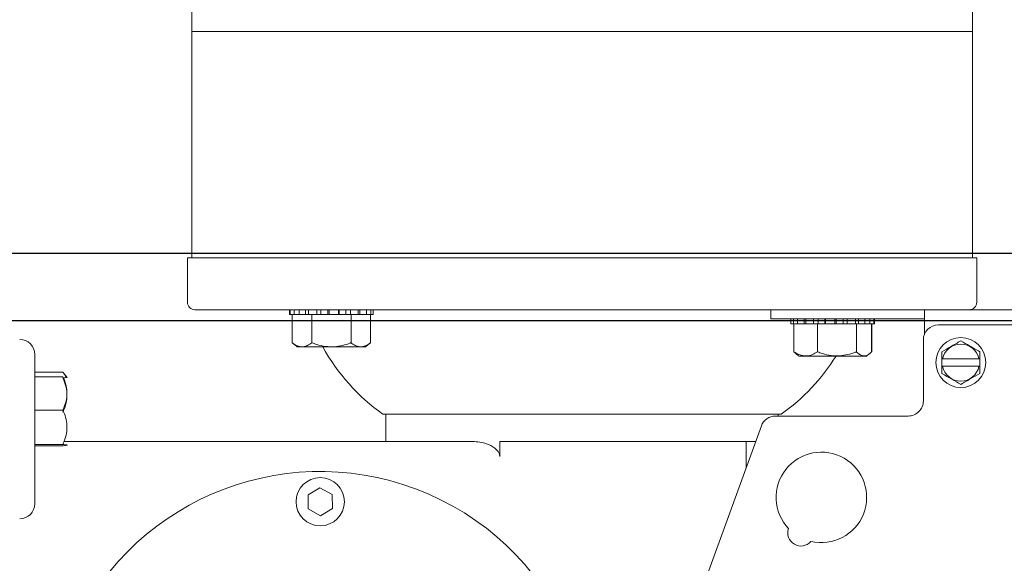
# Model space of a CAD drawing. Header units: inches. Extents: x 169.6 to 213.7, y 195.1 to 266.5.
# Tile 34 of 53: x 211.397 to 211.805, y 205.283 to 205.508. Entities that reach past the tile are written whole.
import ezdxf

# ---------------------------------------------------------------- set-up
doc = ezdxf.new("R2010")
doc.units = ezdxf.units.IN
doc.header["$LTSCALE"] = 0.25
doc.header["$MEASUREMENT"] = 0
doc.layers.add('ANNOTATIONS', color=1, linetype='Continuous')
doc.layers.add('RHX RH F.O.H.', color=7, linetype='Continuous')
doc.styles.add('ARIAL', font='arial.ttf', dxfattribs={"height": 0.09375})
doc.dimstyles.new('ARIAL', dxfattribs={"dimtxt": 0.09375, "dimasz": 0.09375, "dimexe": 0.03125, "dimexo": 0.046875, "dimgap": 0.09, "dimtad": 0, "dimtih": 1, "dimtoh": 1, "dimdec": 4, "dimzin": 0, "dimdsep": 46, "dimlunit": 4, "dimtxsty": 'ARIAL', "dimcen": 0.09, "dimadec": 0, "dimazin": 0, "dimtfac": 1, "dimtdec": 4, "dimtix": 1, "dimtofl": 0, "dimtmove": 0, "dimatfit": 3, "dimfxl": 0.18, "dimfrac": 2, "dimtolj": 1, "dimtzin": 0, "dimarcsym": 0})
doc.dimstyles.new('STANDARD$0', dxfattribs={"dimtxt": 0.09375, "dimasz": 0.09375, "dimexe": 0.03125, "dimexo": 0.046875, "dimgap": 0.09, "dimtad": 0, "dimtih": 1, "dimtoh": 1, "dimdec": 4, "dimzin": 0, "dimdsep": 46, "dimtxsty": 'ARIAL', "dimcen": 0.09, "dimadec": 0, "dimazin": 0, "dimtfac": 1, "dimtdec": 4, "dimtofl": 0, "dimtmove": 0, "dimatfit": 1, "dimfxl": 1, "dimtolj": 1, "dimtzin": 0, "dimarcsym": 0})

# ---------------------------------------------------------------- blocks, each defined once
blk = doc.blocks.new('*D57')
at = {"layer": 'ANNOTATIONS', "color": 0, "lineweight": -2, "transparency": 16777216}
for p, q in [((212.314910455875, 205.5050650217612), (212.314910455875, 205.6858809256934)), ((212.314910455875, 205.6858809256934), (212.408660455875, 205.6858809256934)), ((210.8052368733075, 205.4113150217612), (212.346160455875, 205.4113150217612)), ((211.343743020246, 205.3833372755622), (212.346160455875, 205.3833372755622)), ((212.314910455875, 205.2895872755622), (212.314910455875, 205.1958372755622))]:
    blk.add_line(p, q, dxfattribs=at)
at = {"layer": 'ANNOTATIONS', "color": 0, "transparency": 16777216}
for points in [[(212.299285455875, 205.5050650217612), (212.330535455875, 205.5050650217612), (212.314910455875, 205.4113150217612)], [(212.299285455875, 205.2895872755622), (212.330535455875, 205.2895872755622), (212.314910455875, 205.3833372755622)]]:
    blk.add_solid(points, dxfattribs=at)
at = {"layer": 'defpoints', "color": 0, "transparency": 16777216}
for p in [(210.7583618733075, 205.4113150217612), (212.314910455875, 205.4113150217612), (211.296868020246, 205.3833372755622)]:
    blk.add_point(p, dxfattribs=at)
at = {"layer": 'ANNOTATIONS', "color": 0, "transparency": 16777216, "insert": (212.6027383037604, 205.6858809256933), "char_height": 0.09375, "attachment_point": 5, "style": 'ARIAL'}
blk.add_mtext('\\A1;1/4"', dxfattribs=at)
blk = doc.blocks.new('*D53')
at = {"layer": 'ANNOTATIONS', "color": 0, "lineweight": -2, "transparency": 16777216}
for p, q in [((210.3906180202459, 205.430212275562), (210.3906180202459, 206.4369107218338)), ((211.2968680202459, 205.430212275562), (211.2968680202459, 206.4369107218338)), ((210.2968680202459, 206.4056607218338), (210.2031180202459, 206.4056607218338)), ((211.3906180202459, 206.4056607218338), (211.4843680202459, 206.4056607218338))]:
    blk.add_line(p, q, dxfattribs=at)
at = {"layer": 'ANNOTATIONS', "color": 0, "transparency": 16777216}
for points in [[(210.2968680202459, 206.4212857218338), (210.2968680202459, 206.3900357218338), (210.3906180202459, 206.4056607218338)], [(211.3906180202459, 206.4212857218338), (211.3906180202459, 206.3900357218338), (211.2968680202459, 206.4056607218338)]]:
    blk.add_solid(points, dxfattribs=at)
at = {"layer": 'defpoints', "color": 0, "transparency": 16777216}
for p in [(211.2968680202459, 206.4056607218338), (210.3906180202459, 205.383337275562), (211.2968680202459, 205.383337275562)]:
    blk.add_point(p, dxfattribs=at)
at = {"layer": 'ANNOTATIONS', "color": 0, "transparency": 16777216, "insert": (211.985979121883, 206.4056607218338), "char_height": 0.09375, "attachment_point": 5, "style": 'ARIAL'}
blk.add_mtext('\\A1;PROJECTION', dxfattribs=at)
blk = doc.blocks.new('*D54')
at = {"layer": 'ANNOTATIONS', "color": 0, "lineweight": -2, "transparency": 16777216}
for p, q in [((210.8052368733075, 205.4113150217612), (212.8760355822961, 205.4113150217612)), ((212.8447855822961, 205.3175650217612), (212.8447855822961, 203.2397562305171)), ((212.8447855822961, 200.7270872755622), (212.8447855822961, 202.8048960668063)), ((211.312493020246, 200.6333372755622), (212.8760355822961, 200.6333372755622))]:
    blk.add_line(p, q, dxfattribs=at)
at = {"layer": 'ANNOTATIONS', "color": 0, "transparency": 16777216}
for points in [[(212.8291605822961, 205.3175650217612), (212.8604105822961, 205.3175650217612), (212.8447855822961, 205.4113150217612)], [(212.8291605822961, 200.7270872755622), (212.8604105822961, 200.7270872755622), (212.8447855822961, 200.6333372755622)]]:
    blk.add_solid(points, dxfattribs=at)
at = {"layer": 'defpoints', "color": 0, "transparency": 16777216}
for p in [(210.7583618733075, 205.4113150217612), (211.265618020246, 200.6333372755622), (212.8447855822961, 200.6333372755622)]:
    blk.add_point(p, dxfattribs=at)
at = {"layer": 'ANNOTATIONS', "color": 0, "transparency": 16777216, "insert": (212.8447855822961, 203.0223261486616), "char_height": 0.09375, "attachment_point": 5, "style": 'ARIAL'}
blk.add_mtext('\\A1;TOTAL \\PHEIGHT', dxfattribs=at)

msp = doc.modelspace()

# ---------------------------------------------------------------- linework, layer by layer
at = {"layer": 'ANNOTATIONS'}
for p, q in [((210.7658704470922, 205.4113150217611), (212.8347058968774, 205.4113150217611)), ((211.3437430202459, 205.383337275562), (212.3461604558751, 205.383337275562))]:
    msp.add_line(p, q, dxfattribs=at)
at = {"layer": 'RHX RH F.O.H.', "color": 7, "linetype": 'Continuous', "lineweight": 15}
for p, q in [((211.4681180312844, 205.503087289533), (211.7916180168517, 205.503087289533)), ((211.466368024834, 205.4093372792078), (211.7933680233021, 205.4093372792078)), ((211.4694930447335, 205.3878372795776), (211.5086652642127, 205.3878372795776)), ((211.5087041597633, 205.3878372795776), (211.5103578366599, 205.3878372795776)), ((211.5089115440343, 205.3878372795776), (211.5089115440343, 205.3858372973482)), ((211.5105511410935, 205.3878372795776), (211.5105511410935, 205.3858372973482)), ((211.5105511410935, 205.3878372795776), (211.8530296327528, 205.3878372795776)), ((211.5126692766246, 205.3878372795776), (211.5126692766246, 205.3858372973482)), ((211.5152736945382, 205.3878372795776), (211.5152736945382, 205.3858372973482)), ((211.5165591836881, 205.3878372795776), (211.5165591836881, 205.3858372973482)), ((211.5200021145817, 205.3878372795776), (211.5200021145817, 205.3858372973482)), ((211.5216823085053, 205.3878372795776), (211.5216823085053, 205.3858372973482)), ((211.5244650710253, 205.3878372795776), (211.5244650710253, 205.3858372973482)), ((211.5251000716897, 205.3878372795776), (211.5251000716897, 205.3858372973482)), ((211.5289452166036, 205.3878372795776), (211.5289452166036, 205.3858372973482)), ((211.529250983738, 205.3878372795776), (211.529250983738, 205.3858372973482)), ((211.5319475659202, 205.3878372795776), (211.5319475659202, 205.3858372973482)), ((211.5338852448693, 205.3878372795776), (211.5338852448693, 205.3858372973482)), ((211.5371023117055, 205.3878372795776), (211.5371023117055, 205.3858372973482)), ((211.5378395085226, 205.3878372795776), (211.5378395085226, 205.3858372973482)), ((211.5405606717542, 205.3878372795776), (211.5405606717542, 205.3858372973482)), ((211.542287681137, 205.3878372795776), (211.542287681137, 205.3858372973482)), ((211.5433377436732, 205.3878372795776), (211.5433377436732, 205.3858372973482)), ((211.7080296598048, 205.3878372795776), (211.7080296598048, 205.3840872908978)), ((211.7717796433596, 205.3778446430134), (211.7717796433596, 205.3878372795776)), ((211.5086617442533, 205.3858372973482), (211.5433617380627, 205.3858372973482)), ((211.5097737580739, 205.3741872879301), (211.5097737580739, 205.3858372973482)), ((211.517892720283, 205.3741872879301), (211.517892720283, 205.3858372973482)), ((211.5341307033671, 205.3741872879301), (211.5341307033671, 205.3858372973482)), ((211.5422497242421, 205.3741872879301), (211.5422497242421, 205.3858372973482)), ((211.7080296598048, 205.3840872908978), (211.7717796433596, 205.3840872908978)), ((211.7163932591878, 205.3840872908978), (211.7163932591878, 205.3820872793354)), ((211.7174136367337, 205.3840872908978), (211.7174136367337, 205.3820872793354)), ((211.7191205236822, 205.3840872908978), (211.7191205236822, 205.3820872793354)), ((211.7218465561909, 205.3840872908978), (211.7218465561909, 205.3820872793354)), ((211.7225561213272, 205.3840872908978), (211.7225561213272, 205.3820872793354)), ((211.7257608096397, 205.3840872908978), (211.7257608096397, 205.3820872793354)), ((211.7277106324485, 205.3840872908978), (211.7277106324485, 205.3820872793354)), ((211.7304019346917, 205.3840872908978), (211.7304019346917, 205.3820872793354)), ((211.7306911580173, 205.3840872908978), (211.7306911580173, 205.3820872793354)), ((211.7345349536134, 205.3840872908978), (211.7345349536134, 205.3820872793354)), ((211.7351860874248, 205.3840872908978), (211.7351860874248, 205.3820872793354)), ((211.7379721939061, 205.3840872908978), (211.7379721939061, 205.3820872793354)), ((211.7396389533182, 205.3840872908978), (211.7396389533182, 205.3820872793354)), ((211.74309185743, 205.3840872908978), (211.74309185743, 205.3820872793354)), ((211.7444042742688, 205.3840872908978), (211.7444042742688, 205.3820872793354)), ((211.7470018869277, 205.3840872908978), (211.7470018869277, 205.3820872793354)), ((211.7491387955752, 205.3840872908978), (211.7491387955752, 205.3820872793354)), ((211.7508071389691, 205.3840872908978), (211.7508071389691, 205.3820872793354)), ((211.7163743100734, 205.3820872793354), (211.7510743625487, 205.3820872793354)), ((211.7176106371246, 205.3704372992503), (211.7176106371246, 205.3820872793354)), ((211.7274039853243, 205.3704372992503), (211.7274039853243, 205.3820872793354)), ((211.7435177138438, 205.3704372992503), (211.7435177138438, 205.3820872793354)), ((211.7498380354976, 205.3704372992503), (211.7498380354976, 205.3820872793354)), ((211.749894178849, 205.3704372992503), (211.749894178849, 205.3820872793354)), ((211.7775046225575, 205.3815872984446), (211.8436546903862, 205.3815872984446)), ((211.7712546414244, 205.3753372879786), (211.7712546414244, 205.3500872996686)), ((211.5399997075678, 205.3724372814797), (211.5120237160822, 205.3724372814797)), ((211.4031180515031, 205.3075491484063), (211.4031180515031, 205.3693372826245)), ((211.7477123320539, 205.3686872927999), (211.7197363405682, 205.3686872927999)), ((211.778967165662, 205.3644622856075), (211.778967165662, 205.3674622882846)), ((211.7792566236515, 205.3674622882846), (211.7943026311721, 205.3674622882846)), ((211.7945921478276, 205.3674622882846), (211.7945921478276, 205.3644622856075)), ((211.7943026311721, 205.3644622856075), (211.7792566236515, 205.3644622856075)), ((211.4147680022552, 205.3620047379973), (211.4031180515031, 205.3620047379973)), ((211.4147680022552, 205.3601257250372), (211.4031180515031, 205.3601257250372)), ((211.4147680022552, 205.3463006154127), (211.4031180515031, 205.3463006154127)), ((211.5473680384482, 205.3445872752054), (211.7123680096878, 205.3445872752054)), ((211.7650046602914, 205.3438372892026), (211.7100059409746, 205.3438372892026)), ((211.7041328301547, 205.339724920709), (211.6684065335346, 205.2415677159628)), ((211.4147680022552, 205.3320121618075), (211.4031180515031, 205.3320121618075)), ((211.4147680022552, 205.3315488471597), (211.4031180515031, 205.3315488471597)), ((211.5846428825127, 205.3333372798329), (211.415438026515, 205.3333372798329)), ((211.5957725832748, 205.3270872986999), (211.5957725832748, 205.3333372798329)), ((211.7018079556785, 205.3333372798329), (211.5957725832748, 205.3333372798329)), ((211.6978680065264, 205.3333372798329), (211.6978680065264, 205.3225124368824)), ((211.5163272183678, 205.3111521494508), (211.5212853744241, 205.3141102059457)), ((211.5212853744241, 205.3141102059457), (211.5263261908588, 205.3112953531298)), ((211.5164098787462, 205.3053792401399), (211.5163272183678, 205.3111521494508)), ((211.5263261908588, 205.3112953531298), (211.5264088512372, 205.3055224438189)), ((211.521450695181, 205.302564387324), (211.5164098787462, 205.3053792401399)), ((211.5264088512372, 205.3055224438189), (211.521450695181, 205.302564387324))]:
    msp.add_line(p, q, dxfattribs=at)
for centre, radius in [((211.7867796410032, 205.3659622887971), 0.01034999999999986), ((211.5213680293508, 205.3083372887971), 0.009999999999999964)]:
    msp.add_circle(centre, radius, dxfattribs=at)
for centre, radius, start, end in [((211.4694930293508, 205.3909622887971), 0.003125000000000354, 180, 269.9999999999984), ((211.7902430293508, 205.3909622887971), 0.003125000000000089, 269.9999999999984, 0), ((211.7775046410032, 205.3753372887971), 0.006250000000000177, 90, 180), ((211.3968680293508, 205.3693372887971), 0.00624999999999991, 0, 90), ((211.596221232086, 205.4133804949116), 0.08437499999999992, 209.0290373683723, 234.6196965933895), ((211.7867796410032, 205.3659622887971), 0.007671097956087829, 11.2762211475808, 168.7237788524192), ((211.6635148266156, 205.4133804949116), 0.08437500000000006, 305.3803034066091, 328.0149979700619), ((211.7867796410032, 205.3659622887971), 0.007671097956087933, 191.2762211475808, 348.7237788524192), ((211.7650046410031, 205.3500872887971), 0.006250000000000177, 269.9999999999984, 4.885331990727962e-12), ((211.710005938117, 205.3375872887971), 0.006250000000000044, 90, 159.9999999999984), ((211.7290096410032, 205.3101308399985), 0.01875000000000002, 256.5909378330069, 223.4090621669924), ((211.5213680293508, 205.2083372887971), 0.1125000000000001, 246.5018397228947, 152.2937686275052), ((211.7205346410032, 205.2954517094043), 0.005450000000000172, 160.7803840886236, 319.2196159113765)]:
    msp.add_arc(centre, radius, start, end, dxfattribs=at)
at = {"layer": 'RHX RH F.O.H.', "color": 7, "linetype": 'Continuous', "lineweight": 15, "extrusion": (0, 0, -1)}
msp.add_ellipse((211.3968680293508, 205.3075491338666), major_axis=(0, 0.006278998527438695), ratio=0.9953816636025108, start_param=1.570796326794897, end_param=3.141592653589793, dxfattribs=at)
at = {"layer": 'RHX RH F.O.H.', "color": 7, "linetype": 'Continuous', "lineweight": 15}
for points in [[(211.4681180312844, 205.503087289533), (211.4681180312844, 205.8515873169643)], [(211.7916180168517, 205.5947123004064), (211.7916180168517, 205.503087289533)], [(211.4681180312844, 205.4093372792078), (211.4681180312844, 205.503087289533)], [(211.7916180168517, 205.503087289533), (211.7916180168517, 205.4093372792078)], [(211.466368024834, 205.3909622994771), (211.466368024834, 205.4093372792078)], [(211.7933680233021, 205.4093372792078), (211.7933680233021, 205.3909622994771)], [(211.5086617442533, 205.3858372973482), (211.5086617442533, 205.3878372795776)], [(211.5433617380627, 205.3878372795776), (211.5433617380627, 205.3858372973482)], [(211.7163743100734, 205.3820872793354), (211.7163743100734, 205.3840872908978)], [(211.7510743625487, 205.3840872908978), (211.7510743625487, 205.3820872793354)], [(211.5120237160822, 205.3724372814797), (211.5097737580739, 205.3741872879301)], [(211.5422497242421, 205.3741872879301), (211.5399997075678, 205.3724372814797)], [(211.7176106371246, 205.3704372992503), (211.7184582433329, 205.3697427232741)], [(211.7197363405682, 205.3686872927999), (211.7184284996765, 205.3697045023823)], [(211.7490201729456, 205.3697045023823), (211.7477123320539, 205.3686872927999)], [(211.7492116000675, 205.3698533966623), (211.7490201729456, 205.3697045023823)], [(211.778967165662, 205.3704728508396), (211.778967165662, 205.3674622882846)], [(211.7792566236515, 205.3674622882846), (211.778967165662, 205.3674622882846)], [(211.7945921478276, 205.3674622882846), (211.7943026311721, 205.3674622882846)], [(211.7945921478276, 205.3674622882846), (211.7945921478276, 205.3704728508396)], [(211.778967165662, 205.3644622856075), (211.7792566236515, 205.3644622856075)], [(211.7943026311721, 205.3644622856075), (211.7945921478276, 205.3644622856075)], [(211.4153626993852, 205.361310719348), (211.4164555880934, 205.3599055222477)], [(211.4164555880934, 205.3599055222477), (211.4165180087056, 205.3598252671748)], [(211.5486180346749, 205.3333372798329), (211.5486180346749, 205.3445872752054)], [(211.7111180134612, 205.3445872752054), (211.7111180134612, 205.3438372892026)], [(211.4165180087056, 205.3318493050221), (211.4164555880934, 205.3317690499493)]]:
    msp.add_open_spline(points, degree=1, dxfattribs=at)
for points, knots in [([(211.517892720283, 205.3741872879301), (211.5173131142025, 205.3737767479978), (211.5161401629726, 205.3729459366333), (211.5142873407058, 205.372389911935), (211.5123949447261, 205.3726002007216), (211.5108975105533, 205.3733515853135), (211.5100361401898, 205.3739921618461), (211.5097737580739, 205.3741872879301)], [0, 0, 0, 0, 0.221054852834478, 0.4473496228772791, 0.6691295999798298, 0.8992135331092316, 1, 1, 1, 1]), ([(211.5341307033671, 205.3741872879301), (211.5340314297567, 205.3741490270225), (211.5318245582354, 205.3732984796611), (211.5282800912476, 205.3723618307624), (211.5235445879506, 205.3725619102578), (211.5204204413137, 205.3732569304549), (211.5185808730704, 205.3739340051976), (211.517892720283, 205.3741872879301)], [0, 0, 0, 0, 0.01917701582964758, 0.4263087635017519, 0.6468808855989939, 0.8679038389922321, 1, 1, 1, 1]), ([(211.5422497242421, 205.3741872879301), (211.5416700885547, 205.3737767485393), (211.5404970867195, 205.372945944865), (211.5386443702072, 205.3723899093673), (211.5367518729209, 205.3726001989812), (211.5352544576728, 205.3733515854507), (211.5343930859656, 205.3739921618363), (211.5341307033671, 205.3741872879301)], [0, 0, 0, 0, 0.2210562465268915, 0.4473488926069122, 0.6691302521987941, 0.8992137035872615, 1, 1, 1, 1]), ([(211.7867796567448, 205.3749833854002), (211.7853901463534, 205.374181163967), (211.7827804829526, 205.3726744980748), (211.7801820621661, 205.3711742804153), (211.778967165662, 205.3704728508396)], [0, 0, 0, 0, 0.5324481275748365, 1, 1, 1, 1]), ([(211.7945921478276, 205.3704728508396), (211.7932026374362, 205.3712750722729), (211.7905929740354, 205.3727817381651), (211.7879945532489, 205.3742819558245), (211.7867796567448, 205.3749833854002)], [0, 0, 0, 0, 0.5324481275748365, 1, 1, 1, 1]), ([(211.7274039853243, 205.3704372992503), (211.7267048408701, 205.3700267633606), (211.7252899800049, 205.3691959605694), (211.7230551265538, 205.3686398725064), (211.7207723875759, 205.368850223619), (211.718966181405, 205.3696015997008), (211.7179271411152, 205.3702421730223), (211.7176106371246, 205.3704372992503)], [0, 0, 0, 0, 0.2210543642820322, 0.4473484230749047, 0.6691293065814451, 0.8992128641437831, 0.9999999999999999, 0.9999999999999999, 0.9999999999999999, 0.9999999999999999]), ([(211.7435177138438, 205.3704372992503), (211.7434192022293, 205.3703990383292), (211.7412292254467, 205.3695484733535), (211.7377118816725, 205.3686118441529), (211.7330126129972, 205.3688119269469), (211.7299123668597, 205.3695069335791), (211.7280868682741, 205.3701840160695), (211.7274039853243, 205.3704372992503)], [0, 0, 0, 0, 0.01917661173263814, 0.4263084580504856, 0.6468793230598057, 0.8679045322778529, 1, 1, 1, 1]), ([(211.7498380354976, 205.3704372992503), (211.7493868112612, 205.3700267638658), (211.7484736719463, 205.3691959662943), (211.7470313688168, 205.3686398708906), (211.7455582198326, 205.368850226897), (211.7443924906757, 205.3696015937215), (211.7437219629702, 205.3702421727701), (211.7435177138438, 205.3704372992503)], [0, 0, 0, 0, 0.2210561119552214, 0.4473496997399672, 0.6691299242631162, 0.8992138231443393, 1, 1, 1, 1]), ([(211.778967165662, 205.3644622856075), (211.778967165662, 205.3638379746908), (211.778967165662, 205.3628227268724), (211.778967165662, 205.3618329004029), (211.778967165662, 205.3614517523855)], [0, 0, 0, 0, 0.6149345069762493, 1, 1, 1, 1]), ([(211.7945921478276, 205.3614517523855), (211.7945921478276, 205.3618329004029), (211.7945921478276, 205.3628227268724), (211.7945921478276, 205.3638379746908), (211.7945921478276, 205.3644622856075)], [0, 0, 0, 0, 0.3850654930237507, 1, 1, 1, 1]), ([(211.4147680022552, 205.3620047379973), (211.4148065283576, 205.361963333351), (211.4154592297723, 205.3612618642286), (211.4157565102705, 205.3605150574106), (211.4160362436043, 205.3598123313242)], [0, 0, 0, 0, 0.05902561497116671, 0.9999999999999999, 0.9999999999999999, 0.9999999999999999, 0.9999999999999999]), ([(211.4147680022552, 205.3601257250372), (211.4151785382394, 205.3591387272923), (211.4160093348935, 205.3571413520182), (211.4165654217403, 205.3539864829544), (211.4163551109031, 205.3507639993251), (211.4156037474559, 205.3482141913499), (211.4149631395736, 205.3467474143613), (211.4147680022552, 205.3463006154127)], [0, 0, 0, 0, 0.2210562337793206, 0.4473487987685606, 0.6691289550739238, 0.8992124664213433, 1, 1, 1, 1]), ([(211.4147680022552, 205.3596624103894), (211.4148061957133, 205.3596652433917), (211.4156552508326, 205.3597282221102), (211.4165521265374, 205.3598101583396), (211.4163970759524, 205.3598900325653), (211.416367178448, 205.3599054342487)], [0, 0, 0, 0, 0.03662728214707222, 0.8142384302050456, 1, 1, 1, 1]), ([(211.4147680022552, 205.3453739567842), (211.4151785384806, 205.346394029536), (211.4160093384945, 205.3484583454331), (211.4165654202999, 205.3517189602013), (211.4163551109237, 205.3550494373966), (211.4156037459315, 205.3576846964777), (211.4149631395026, 205.3592006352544), (211.4147680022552, 205.3596624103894)], [0, 0, 0, 0, 0.2210557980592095, 0.4473494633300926, 0.6691288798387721, 0.8992122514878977, 1, 1, 1, 1]), ([(211.778967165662, 205.3614517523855), (211.7803566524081, 205.3606495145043), (211.782966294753, 205.3591428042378), (211.7855647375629, 205.357642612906), (211.7867796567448, 205.3569411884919)], [0, 0, 0, 0, 0.5324433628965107, 1, 1, 1, 1]), ([(211.7867796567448, 205.3569411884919), (211.7881691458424, 205.3577434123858), (211.790778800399, 205.3592501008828), (211.7933772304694, 205.3607503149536), (211.7945921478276, 205.3614517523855)], [0, 0, 0, 0, 0.5324417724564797, 0.9999999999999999, 0.9999999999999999, 0.9999999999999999, 0.9999999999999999]), ([(211.4147680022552, 205.3463006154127), (211.4151785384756, 205.3452805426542), (211.4160093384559, 205.3432162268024), (211.4165654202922, 205.3399556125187), (211.4163551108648, 205.3366251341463), (211.4156037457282, 205.333989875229), (211.4149631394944, 205.332473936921), (211.4147680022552, 205.3320121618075)], [0, 0, 0, 0, 0.2210558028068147, 0.4473494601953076, 0.6691288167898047, 0.8992122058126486, 1, 1, 1, 1]), ([(211.4147680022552, 205.3320121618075), (211.415020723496, 205.3319925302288), (211.4156892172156, 205.3319406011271), (211.4164058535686, 205.3318515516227), (211.4165903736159, 205.3317163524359), (211.4156571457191, 205.3316146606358), (211.4148062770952, 205.3315516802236), (211.4147680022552, 205.3315488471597)], [0, 0, 0, 0, 0.132083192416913, 0.349384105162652, 0.5737328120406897, 0.9808251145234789, 1, 1, 1, 1]), ([(211.5957725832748, 205.3270872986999), (211.5957385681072, 205.3274134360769), (211.5956615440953, 205.3281519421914), (211.5949380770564, 205.3293918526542), (211.5931779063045, 205.3310286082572), (211.5895880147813, 205.3328230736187), (211.5865122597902, 205.3331428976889), (211.5846428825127, 205.3333372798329)], [0, 0, 0, 0, 0.0641178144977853, 0.1451885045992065, 0.2823711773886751, 0.5638407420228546, 1, 1, 1, 1])]:
    msp.add_open_spline(points, degree=3, knots=knots, dxfattribs=at)

# ---------------------------------------------------------------- dimensions: what is measured, and where the dimension line sits
at = {"layer": 'ANNOTATIONS'}
dim = msp.add_linear_dim(base=(211.2968680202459, 206.4056607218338), p1=(210.3906180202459, 205.383337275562), p2=(211.2968680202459, 205.383337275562), text='PROJECTION', dimstyle='STANDARD$0', dxfattribs=at)
dim.commit()
dim.dimension.update_dxf_attribs({"geometry": '*D53', "text_midpoint": (211.985979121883, 206.4056607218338)})
dim = msp.add_linear_dim(base=(212.314910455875, 205.4113150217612), p1=(211.2968680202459, 205.383337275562), p2=(210.7583618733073, 205.4113150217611), angle=90, text='1/4"', dimstyle='ARIAL', dxfattribs=at)
dim.commit()
dim.dimension.update_dxf_attribs({"geometry": '*D57', "text_midpoint": (212.6027383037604, 205.6858809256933), "dimtype": 160})
dim = msp.add_linear_dim(base=(212.8447855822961, 200.6333372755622), p1=(210.7583618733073, 205.4113150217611), p2=(211.2656180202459, 200.633337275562), angle=90, text='TOTAL \\PHEIGHT', dimstyle='STANDARD$0', dxfattribs=at)
dim.commit()
dim.dimension.update_dxf_attribs({"geometry": '*D54', "text_midpoint": (212.8447855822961, 203.0223261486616)})

doc.saveas('drawing.dxf')
